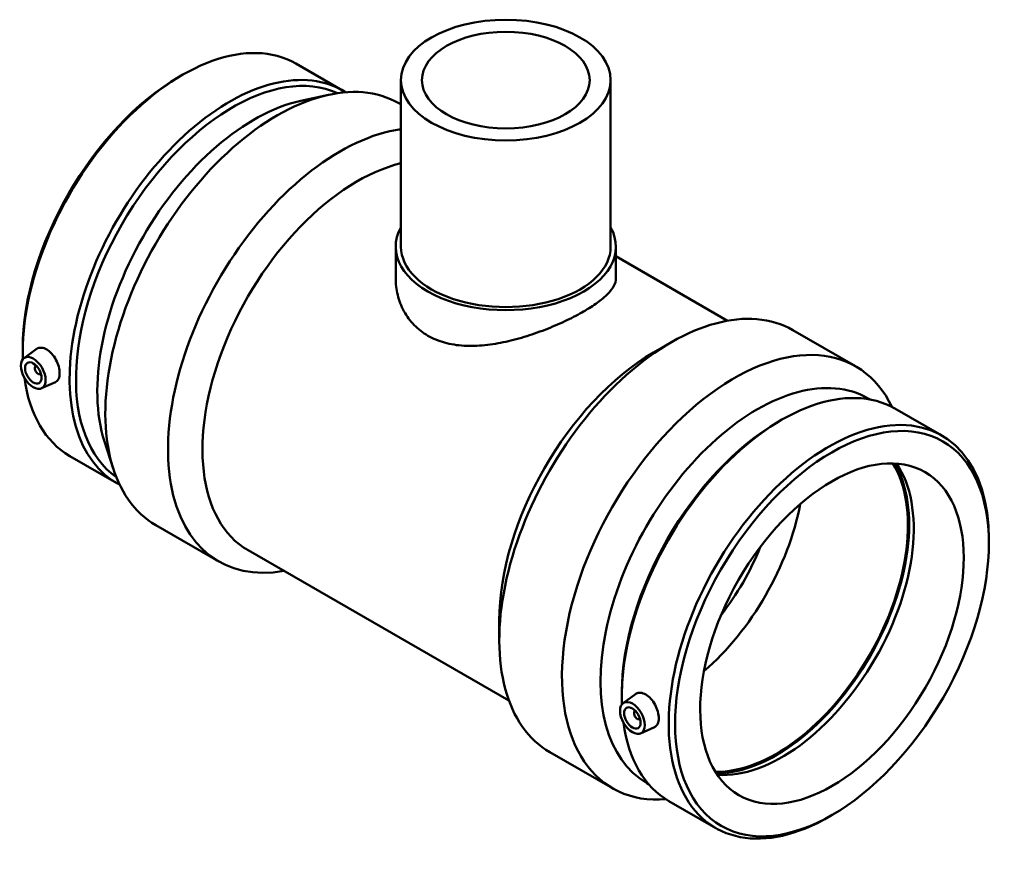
# Model space of a CAD drawing. Header units: millimetres. Extents: x -353 to 1541, y -240 to 1217.
# Tile 7 of 7: x 1118 to 1541, y 856 to 1217. Entities that reach past the tile are written whole.
import ezdxf

# ---------------------------------------------------------------- set-up
doc = ezdxf.new("R2010")
doc.units = ezdxf.units.MM
doc.layers.add('Visible (ANSI)', color=7, linetype='Continuous', lineweight=50)

msp = doc.modelspace()

# ---------------------------------------------------------------- linework, layer by layer
at = {"layer": 'Visible (ANSI)'}
for p, q in [((1236.7, 1198.131), (1256.814, 1186.548)), ((1186.567, 1192.417), (1187.936, 1193.212)), ((1281.834, 1191.048), (1281.834, 1119.513)), ((1371.834, 1191.048), (1371.834, 1119.513)), ((1238.791, 1182.13), (1250.724, 1184.722)), ((1280.978, 1181.074), (1281.834, 1180.581)), ((1279.584, 1119.513), (1279.584, 1105.954)), ((1374.084, 1119.513), (1374.084, 1105.954)), ((1374.084, 1115.399), (1422.041, 1087.782)), ((1450.076, 1083.698), (1476.988, 1068.2)), ((1390.28, 1074.136), (1397.641, 1078.408)), ((1119.481, 1075.922), (1119.481, 1074.339)), ((1120.044, 1071.718), (1125.309, 1075.553)), ((1125.136, 1068.32), (1125.31, 1068.42)), ((1127.132, 1064.854), (1127.306, 1064.954)), ((1127.515, 1058.744), (1133.506, 1061.387)), ((1482.361, 1054.421), (1483.193, 1053.943)), ((1493.851, 1050.048), (1513.965, 1038.465)), ((1443.718, 1044.334), (1445.087, 1045.128)), ((1154.592, 1035.917), (1158.34, 1024.294)), ((1139.703, 1029.693), (1159.817, 1018.11)), ((1176.68, 999.958), (1203.593, 984.461)), ((1534.187, 992.236), (1534.187, 993.819)), ((1216.197, 989.261), (1328.174, 924.778)), ((1324.034, 959.098), (1324.034, 950.588)), ((1376.632, 927.838), (1376.632, 926.255)), ((1377.195, 923.634), (1382.46, 927.469)), ((1382.461, 920.337), (1382.287, 920.236)), ((1384.457, 916.871), (1384.283, 916.77)), ((1384.666, 910.661), (1390.658, 913.304)), ((1345.778, 902.582), (1372.69, 887.084)), ((1387.305, 889.352), (1388.136, 888.873)), ((1396.854, 881.61), (1416.969, 870.027)), ((1467.102, 875.741), (1465.733, 874.946))]:
    msp.add_line(p, q, dxfattribs=at)
for centre, major_axis, ratio in [((1326.834, 1191.048), (-45, 0), 0.5758617), ((1326.834, 1191.048), (-36, 0), 0.5758617), ((1124.012, 1065.365), (3.743, -6.499), 0.5780931), ((1124.012, 1065.365), (2.495, -4.333), 0.5780931), ((1466.841, 953.454), (-47.528, -82.535), 0.5780931), ((1466.841, 953.454), (-39.923, -69.327), 0.5780931), ((1381.164, 917.282), (3.743, -6.499), 0.5780931), ((1381.164, 917.282), (2.495, -4.333), 0.5780931)]:
    msp.add_ellipse(centre, major_axis=major_axis, ratio=ratio, dxfattribs=at)
for centre, major_axis, ratio, start_param, end_param in [((1188.201, 1113.912), (48.498, 84.219), 0.5780931, 0, 2.3937947), ((1208.316, 1102.329), (48.498, 84.219), 0.5780931, 6.2578789, 9.4500844), ((1209.69, 1101.538), (47.528, 82.535), 0.5780931, 0.0535872, 3.0880054), ((1228.829, 1090.516), (52.149, 90.558), 0.5780931, 0, 3.1415927), ((1186.827, 1114.704), (-47.528, -82.535), 0.5780931, 3.9289245, 5.4958534), ((1218.835, 1096.271), (-47.528, -82.535), 0.5780931, 3.6242315, 5.8005465), ((1255.742, 1075.018), (-52.149, -90.558), 0.5780931, 3.5641599, 6.7342121), ((1263.131, 1070.763), (-46.934, -81.502), 0.5780931, 3.6399737, 6.2831853), ((1326.834, 1119.513), (47.25, 0), 0.5758617, 2.831748, 6.5930299), ((1326.834, 1119.513), (-45, 0), 0.5758617, 0, 3.1415927), ((1397.927, 993.14), (52.149, 90.558), 0.5780931, 0, 3.1415927), ((1424.839, 977.642), (52.149, 90.558), 0.5780931, 5.9059925, 9.8019708), ((1390.537, 997.395), (-46.934, -81.502), 0.5780931, 3.9289245, 5.4958534), ((1434.833, 971.887), (47.528, 82.535), 0.5780931, 0, 3.1415927), ((1126.134, 1066.587), (0.998, -1.733), 0.5780931, 2.9593736, 6.4654043), ((1128.255, 1067.808), (-2.495, 4.333), 0.5780931, 1.0101133, 1.1664938), ((1188.201, 1113.912), (-48.498, -84.219), 0.5780931, 5.64049, 6.2831853), ((1128.255, 1067.808), (-2.495, 4.333), 0.5780931, 1.9750988, 2.1314794), ((1445.353, 965.829), (48.498, 84.219), 0.5780931, 0, 2.3937947), ((1443.978, 966.62), (-47.528, -82.535), 0.5780931, 3.9289245, 5.4958534), ((1465.467, 954.246), (48.498, 84.219), 0.5780931, 5.4958534, 10.2121098), ((1442.859, 967.265), (-39.923, -69.327), 0.5780931, 0.3038499, 2.8377427), ((1442.859, 967.265), (-40.297, -69.976), 0.5780931, 0.3172996, 2.8242931), ((1445.353, 965.829), (-39.923, -69.327), 0.5780931, 0.271411, 2.8701817), ((1398.252, 992.952), (39.923, 69.327), 0.5780931, 4.1685215, 5.2562564), ((1392.595, 996.21), (35.93, 62.394), 0.5780931, 4.476177, 4.948601), ((1383.285, 918.503), (0.998, -1.733), 0.5780931, 2.9593736, 6.4654043), ((1385.406, 919.725), (2.495, -4.333), 0.5780931, 4.1517059, 4.3080865), ((1445.353, 965.829), (-48.498, -84.219), 0.5780931, 5.64049, 6.2831853), ((1385.406, 919.725), (2.495, -4.333), 0.5780931, 5.1166915, 5.273072)]:
    msp.add_ellipse(centre, major_axis=major_axis, ratio=ratio, start_param=start_param, end_param=end_param, dxfattribs=at)
for points, knots in [([(1374.084, 1105.954), (1374.084, 1104.914), (1373.809, 1103.827), (1372.639, 1101.567), (1371.744, 1100.393), (1369.355, 1097.977), (1367.86, 1096.733), (1364.374, 1094.225), (1362.383, 1092.961), (1358.107, 1090.498), (1355.699, 1089.23), (1350.484, 1086.727), (1347.677, 1085.493), (1341.853, 1083.18), (1338.832, 1082.098), (1332.783, 1080.201), (1329.754, 1079.386), (1323.906, 1078.101), (1320.875, 1077.585), (1314.828, 1076.968), (1311.812, 1076.87), (1305.997, 1077.206), (1303.193, 1077.643), (1297.978, 1079.083), (1295.567, 1080.087), (1291.279, 1082.556), (1289.288, 1084.087), (1285.804, 1087.656), (1284.311, 1089.694), (1281.926, 1094.08), (1281.031, 1096.431), (1279.86, 1101.203), (1279.584, 1103.625), (1279.584, 1105.954)], [3.638366, 3.638366, 3.638366, 3.638366, 4.5454232, 4.5454232, 5.4524803, 5.4524803, 6.3595375, 6.3595375, 7.2665947, 7.2665947, 8.1736518, 8.1736518, 9.080709, 9.080709, 9.9877662, 9.9877662, 10.8948234, 10.8948234, 11.8044149, 11.8044149, 12.7140064, 12.7140064, 13.6235978, 13.6235978, 14.5331893, 14.5331893, 15.4427808, 15.4427808, 16.3523723, 16.3523723, 17.2619638, 17.2619638, 18.1715553, 18.1715553, 18.1715553, 18.1715553]), ([(1125.309, 1075.552), (1125.392, 1075.613), (1125.478, 1075.669), (1126.109, 1076.039), (1126.792, 1076.202), (1128.266, 1076.094), (1129.056, 1075.824), (1129.784, 1075.405)], [4.27635626, 4.27635626, 4.27635626, 4.27635626, 4.32576072, 4.32576072, 4.63489402, 4.63489402, 4.94402732, 4.94402732, 4.94402732, 4.94402732]), ([(1129.784, 1075.405), (1130.513, 1074.985), (1131.277, 1074.361), (1132.657, 1072.824), (1133.275, 1071.912), (1134.239, 1070.093), (1134.651, 1069.064), (1135.193, 1067.045), (1135.325, 1066.057), (1135.325, 1064.373), (1135.193, 1063.566), (1134.651, 1062.279), (1134.239, 1061.799), (1133.677, 1061.469), (1133.593, 1061.426), (1133.506, 1061.388)], [0, 0, 0, 0, 0.3091333, 0.3091333, 0.6182666, 0.6182666, 0.9271367, 0.9271367, 1.2360068, 1.2360068, 1.5448769, 1.5448769, 1.8537471, 1.8537471, 1.905104, 1.905104, 1.905104, 1.905104]), ([(1382.46, 927.469), (1382.544, 927.53), (1382.629, 927.586), (1383.26, 927.956), (1383.943, 928.118), (1385.417, 928.011), (1386.207, 927.741), (1387.664, 926.901), (1388.428, 926.277), (1389.809, 924.741), (1390.426, 923.829), (1391.391, 922.009), (1391.802, 920.98), (1392.344, 918.962), (1392.476, 917.973), (1392.476, 916.29), (1392.344, 915.483), (1391.802, 914.196), (1391.391, 913.716), (1390.829, 913.385), (1390.745, 913.343), (1390.657, 913.304)], [1.8043426, 1.8043426, 1.8043426, 1.8043426, 1.8537471, 1.8537471, 2.1628804, 2.1628804, 2.4720137, 2.4720137, 2.781147, 2.781147, 3.0902803, 3.0902803, 3.3991504, 3.3991504, 3.7080205, 3.7080205, 4.0168906, 4.0168906, 4.3257607, 4.3257607, 4.3771176, 4.3771176, 4.3771176, 4.3771176])]:
    msp.add_open_spline(points, degree=3, knots=knots, dxfattribs=at)

doc.saveas('drawing.dxf')
